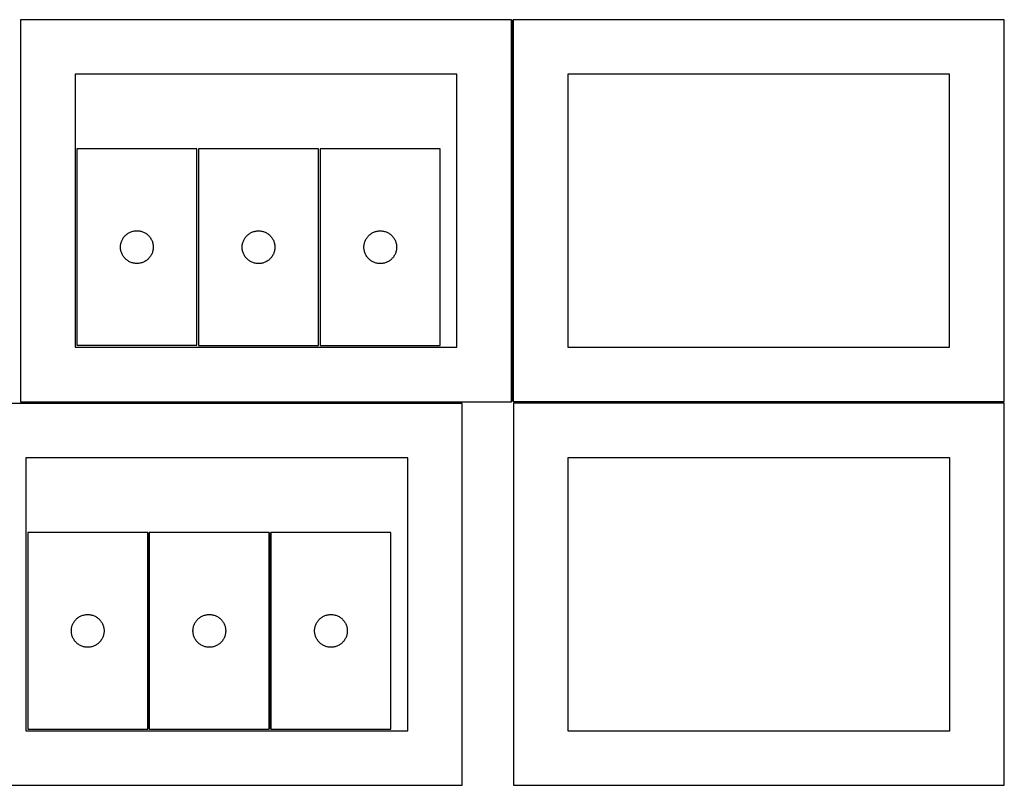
# Model space of a CAD drawing. Header units: millimetres. Extents: x 7 to 1493, y 7 to 2993.
# Tile 16 of 16: x 591 to 1493, y 2292 to 2993. Entities that reach past the tile are written whole.
import ezdxf

# ---------------------------------------------------------------- set-up
doc = ezdxf.new("R2010")
doc.units = ezdxf.units.MM
doc.layers.add('COMMON', color=5, linetype='CONTINUOUS', true_color=0x0000ff)
doc.layers.add('CUT', color=7, linetype='CONTINUOUS', true_color=0x000000)

msp = doc.modelspace()

# ---------------------------------------------------------------- linework, layer by layer
at = {"layer": 'COMMON'}
for p, q in [((1042.432421, 2993.411634), (1042.432421, 2643.455867)), ((591.682421, 2642.661633), (996.571275, 2642.661633)), ((1043.428993, 2642.705866), (1493.182422, 2642.705866)), ((708.913854, 2343.440125), (708.913854, 2523.440125)), ((820.413854, 2523.440125), (820.413854, 2343.440125))]:
    msp.add_line(p, q, dxfattribs=at)
at = {"layer": 'CUT'}
for p, q in [((1041.682421, 2993.411634), (591.682421, 2993.411634)), ((591.682421, 2993.411634), (591.682421, 2643.411634)), ((1041.682421, 2643.411634), (1041.682421, 2993.411634)), ((1493.182422, 2993.455867), (1043.182422, 2993.455867)), ((1043.182422, 2993.455867), (1043.182422, 2643.455867)), ((1493.182422, 2643.455867), (1493.182422, 2993.455867)), ((991.682421, 2943.411634), (641.682421, 2943.411634)), ((641.682421, 2943.411634), (641.682421, 2693.411634)), ((991.682421, 2693.411634), (991.682421, 2943.411634)), ((1443.182422, 2943.455867), (1093.182422, 2943.455867)), ((1093.182422, 2943.455867), (1093.182422, 2693.455867)), ((1443.182422, 2693.455867), (1443.182422, 2943.455867)), ((753.254949, 2875.08606), (643.254949, 2875.08606)), ((643.254949, 2875.08606), (643.254949, 2695.08606)), ((753.254949, 2695.08606), (753.254949, 2875.08606)), ((864.775, 2874.982361), (754.775, 2874.982361)), ((754.775, 2874.982361), (754.775, 2694.982361)), ((864.775, 2694.982361), (864.775, 2874.982361)), ((866.377183, 2874.987592), (866.377183, 2694.987592)), ((976.377183, 2874.987592), (866.377183, 2874.987592)), ((976.377183, 2694.987592), (976.377183, 2874.987592)), ((690.204507, 2797.742693), (690.866728, 2798.140338)), ((690.866728, 2798.140338), (691.548543, 2798.503366)), ((691.548543, 2798.503366), (692.248141, 2798.830813)), ((692.248141, 2798.830813), (692.963668, 2799.121812)), ((692.963668, 2799.121812), (693.693227, 2799.37559)), ((693.693227, 2799.37559), (694.434883, 2799.591476)), ((694.434883, 2799.591476), (695.186668, 2799.768895)), ((695.186668, 2799.768895), (695.946591, 2799.907378)), ((695.946591, 2799.907378), (696.712635, 2800.006558)), ((696.712635, 2800.006558), (697.482768, 2800.066171)), ((697.482768, 2800.066171), (698.254949, 2800.08606)), ((698.254949, 2800.08606), (699.027131, 2800.066171)), ((699.027131, 2800.066171), (699.797264, 2800.006558)), ((699.797264, 2800.006558), (700.563308, 2799.907378)), ((700.563308, 2799.907378), (701.32323, 2799.768895)), ((701.32323, 2799.768895), (702.075016, 2799.591476)), ((702.075016, 2799.591476), (702.816672, 2799.37559)), ((702.816672, 2799.37559), (703.546231, 2799.121812)), ((703.546231, 2799.121812), (704.261758, 2798.830813)), ((704.261758, 2798.830813), (704.961356, 2798.503366)), ((704.961356, 2798.503366), (705.64317, 2798.140338)), ((705.64317, 2798.140338), (706.305392, 2797.742693)), ((802.386778, 2798.03664), (803.068593, 2798.399667)), ((803.068593, 2798.399667), (803.768191, 2798.727115)), ((803.768191, 2798.727115), (804.483718, 2799.018113)), ((804.483718, 2799.018113), (805.213277, 2799.271892)), ((805.213277, 2799.271892), (805.954933, 2799.487777)), ((805.954933, 2799.487777), (806.706719, 2799.665196)), ((806.706719, 2799.665196), (807.466641, 2799.803679)), ((807.466641, 2799.803679), (808.232685, 2799.902859)), ((808.232685, 2799.902859), (809.002818, 2799.962472)), ((809.002818, 2799.962472), (809.775, 2799.982361)), ((809.775, 2799.982361), (810.547181, 2799.962472)), ((810.547181, 2799.962472), (811.317314, 2799.902859)), ((811.317314, 2799.902859), (812.083358, 2799.803679)), ((812.083358, 2799.803679), (812.843281, 2799.665196)), ((812.843281, 2799.665196), (813.595066, 2799.487777)), ((813.595066, 2799.487777), (814.336722, 2799.271892)), ((814.336722, 2799.271892), (815.066281, 2799.018113)), ((815.066281, 2799.018113), (815.781808, 2798.727115)), ((815.781808, 2798.727115), (816.481406, 2798.399667)), ((816.481406, 2798.399667), (817.163221, 2798.03664)), ((913.988962, 2798.04187), (914.670776, 2798.404898)), ((914.670776, 2798.404898), (915.370374, 2798.732345)), ((915.370374, 2798.732345), (916.085901, 2799.023344)), ((916.085901, 2799.023344), (916.81546, 2799.277122)), ((916.81546, 2799.277122), (917.557116, 2799.493008)), ((917.557116, 2799.493008), (918.308902, 2799.670427)), ((918.308902, 2799.670427), (919.068824, 2799.80891)), ((919.068824, 2799.80891), (919.834868, 2799.90809)), ((919.834868, 2799.90809), (920.605001, 2799.967703)), ((920.605001, 2799.967703), (921.377183, 2799.987592)), ((921.377183, 2799.987592), (922.149364, 2799.967703)), ((922.149364, 2799.967703), (922.919498, 2799.90809)), ((922.919498, 2799.90809), (923.685541, 2799.80891)), ((923.685541, 2799.80891), (924.445464, 2799.670427)), ((924.445464, 2799.670427), (925.197249, 2799.493008)), ((925.197249, 2799.493008), (925.938905, 2799.277122)), ((925.938905, 2799.277122), (926.668464, 2799.023344)), ((926.668464, 2799.023344), (927.383991, 2798.732345)), ((927.383991, 2798.732345), (928.08359, 2798.404898)), ((928.08359, 2798.404898), (928.765404, 2798.04187)), ((683.655984, 2788.531376), (683.852701, 2789.278344)), ((683.852701, 2789.278344), (684.087611, 2790.014195)), ((684.087611, 2790.014195), (684.36009, 2790.736978)), ((684.36009, 2790.736978), (684.669416, 2791.444776)), ((684.669416, 2791.444776), (685.014767, 2792.135711)), ((685.014767, 2792.135711), (685.39523, 2792.807952)), ((685.39523, 2792.807952), (685.809794, 2793.459716)), ((685.809794, 2793.459716), (686.257361, 2794.089274)), ((686.257361, 2794.089274), (686.736743, 2794.694957)), ((686.736743, 2794.694957), (687.246669, 2795.27516)), ((687.246669, 2795.27516), (687.785787, 2795.828343)), ((687.785787, 2795.828343), (688.352668, 2796.353039)), ((688.352668, 2796.353039), (688.945807, 2796.847857)), ((688.945807, 2796.847857), (689.563633, 2797.311485)), ((689.563633, 2797.311485), (690.204507, 2797.742693)), ((706.305392, 2797.742693), (706.946266, 2797.311485)), ((706.946266, 2797.311485), (707.564092, 2796.847857)), ((707.564092, 2796.847857), (708.157231, 2796.353039)), ((708.157231, 2796.353039), (708.724112, 2795.828343)), ((708.724112, 2795.828343), (709.26323, 2795.27516)), ((709.26323, 2795.27516), (709.773156, 2794.694957)), ((709.773156, 2794.694957), (710.252538, 2794.089274)), ((710.252538, 2794.089274), (710.700105, 2793.459716)), ((710.700105, 2793.459716), (711.114669, 2792.807952)), ((711.114669, 2792.807952), (711.495131, 2792.135711)), ((711.495131, 2792.135711), (711.840483, 2791.444776)), ((711.840483, 2791.444776), (712.149809, 2790.736978)), ((712.149809, 2790.736978), (712.422288, 2790.014195)), ((712.422288, 2790.014195), (712.657198, 2789.278344)), ((712.657198, 2789.278344), (712.853915, 2788.531376)), ((795.176034, 2788.427677), (795.372751, 2789.174645)), ((795.372751, 2789.174645), (795.607661, 2789.910497)), ((795.607661, 2789.910497), (795.88014, 2790.633279)), ((795.88014, 2790.633279), (796.189466, 2791.341077)), ((796.189466, 2791.341077), (796.534818, 2792.032012)), ((796.534818, 2792.032012), (796.91528, 2792.704253)), ((796.91528, 2792.704253), (797.329844, 2793.356017)), ((797.329844, 2793.356017), (797.777411, 2793.985575)), ((797.777411, 2793.985575), (798.256793, 2794.591259)), ((798.256793, 2794.591259), (798.766719, 2795.171461)), ((798.766719, 2795.171461), (799.305837, 2795.724644)), ((799.305837, 2795.724644), (799.872718, 2796.24934)), ((799.872718, 2796.24934), (800.465857, 2796.744158)), ((800.465857, 2796.744158), (801.083683, 2797.207786)), ((801.083683, 2797.207786), (801.724557, 2797.638994)), ((801.724557, 2797.638994), (802.386778, 2798.03664)), ((817.163221, 2798.03664), (817.825442, 2797.638994)), ((817.825442, 2797.638994), (818.466316, 2797.207786)), ((818.466316, 2797.207786), (819.084142, 2796.744158)), ((819.084142, 2796.744158), (819.677281, 2796.24934)), ((819.677281, 2796.24934), (820.244162, 2795.724644)), ((820.244162, 2795.724644), (820.78328, 2795.171461)), ((820.78328, 2795.171461), (821.293206, 2794.591259)), ((821.293206, 2794.591259), (821.772588, 2793.985575)), ((821.772588, 2793.985575), (822.220155, 2793.356017)), ((822.220155, 2793.356017), (822.634719, 2792.704253)), ((822.634719, 2792.704253), (823.015181, 2792.032012)), ((823.015181, 2792.032012), (823.360533, 2791.341077)), ((823.360533, 2791.341077), (823.669859, 2790.633279)), ((823.669859, 2790.633279), (823.942338, 2789.910497)), ((823.942338, 2789.910497), (824.177248, 2789.174645)), ((824.177248, 2789.174645), (824.373965, 2788.427677)), ((906.778217, 2788.432908), (906.974935, 2789.179876)), ((906.974935, 2789.179876), (907.209844, 2789.915727)), ((907.209844, 2789.915727), (907.482323, 2790.63851)), ((907.482323, 2790.63851), (907.791649, 2791.346308)), ((907.791649, 2791.346308), (908.137001, 2792.037243)), ((908.137001, 2792.037243), (908.517463, 2792.709484)), ((908.517463, 2792.709484), (908.932027, 2793.361248)), ((908.932027, 2793.361248), (909.379594, 2793.990806)), ((909.379594, 2793.990806), (909.858976, 2794.596489)), ((909.858976, 2794.596489), (910.368902, 2795.176692)), ((910.368902, 2795.176692), (910.90802, 2795.729874)), ((910.90802, 2795.729874), (911.474901, 2796.254571)), ((911.474901, 2796.254571), (912.06804, 2796.749389)), ((912.06804, 2796.749389), (912.685866, 2797.213017)), ((912.685866, 2797.213017), (913.32674, 2797.644225)), ((913.32674, 2797.644225), (913.988962, 2798.04187)), ((928.765404, 2798.04187), (929.427626, 2797.644225)), ((929.427626, 2797.644225), (930.068499, 2797.213017)), ((930.068499, 2797.213017), (930.686325, 2796.749389)), ((930.686325, 2796.749389), (931.279464, 2796.254571)), ((931.279464, 2796.254571), (931.846345, 2795.729874)), ((931.846345, 2795.729874), (932.385463, 2795.176692)), ((932.385463, 2795.176692), (932.895389, 2794.596489)), ((932.895389, 2794.596489), (933.374771, 2793.990806)), ((933.374771, 2793.990806), (933.822338, 2793.361248)), ((933.822338, 2793.361248), (934.236902, 2792.709484)), ((934.236902, 2792.709484), (934.617365, 2792.037243)), ((934.617365, 2792.037243), (934.962717, 2791.346308)), ((934.962717, 2791.346308), (935.272042, 2790.63851)), ((935.272042, 2790.63851), (935.544521, 2789.915727)), ((935.544521, 2789.915727), (935.779431, 2789.179876)), ((935.779431, 2789.179876), (935.976148, 2788.432908)), ((683.259922, 2785.472278), (683.299687, 2786.243692)), ((683.259922, 2784.699841), (683.259922, 2785.472278)), ((683.299687, 2783.928428), (683.259922, 2784.699841)), ((683.299687, 2786.243692), (683.379109, 2787.012035)), ((683.379109, 2783.160084), (683.299687, 2783.928428)), ((683.379109, 2787.012035), (683.49798, 2787.775271)), ((683.49798, 2782.396848), (683.379109, 2783.160084)), ((683.49798, 2787.775271), (683.655984, 2788.531376)), ((683.655984, 2781.640744), (683.49798, 2782.396848)), ((683.852701, 2780.893775), (683.655984, 2781.640744)), ((684.087611, 2780.157924), (683.852701, 2780.893775)), ((684.36009, 2779.435141), (684.087611, 2780.157924)), ((712.422288, 2780.157924), (712.149809, 2779.435141)), ((712.657198, 2780.893775), (712.422288, 2780.157924)), ((712.853915, 2781.640744), (712.657198, 2780.893775)), ((712.853915, 2788.531376), (713.011919, 2787.775271)), ((713.011919, 2782.396848), (712.853915, 2781.640744)), ((713.011919, 2787.775271), (713.13079, 2787.012035)), ((713.13079, 2783.160084), (713.011919, 2782.396848)), ((713.13079, 2787.012035), (713.210212, 2786.243692)), ((713.210212, 2783.928428), (713.13079, 2783.160084)), ((713.210212, 2786.243692), (713.249976, 2785.472278)), ((713.249976, 2784.699841), (713.210212, 2783.928428)), ((713.249976, 2785.472278), (713.249976, 2784.699841)), ((794.779972, 2785.36858), (794.819737, 2786.139993)), ((794.779972, 2784.596142), (794.779972, 2785.36858)), ((794.819737, 2783.824729), (794.779972, 2784.596142)), ((794.819737, 2786.139993), (794.899159, 2786.908336)), ((794.899159, 2783.056386), (794.819737, 2783.824729)), ((794.899159, 2786.908336), (795.01803, 2787.671572)), ((795.01803, 2782.29315), (794.899159, 2783.056386)), ((795.01803, 2787.671572), (795.176034, 2788.427677)), ((795.176034, 2781.537045), (795.01803, 2782.29315)), ((795.372751, 2780.790076), (795.176034, 2781.537045)), ((795.607661, 2780.054225), (795.372751, 2780.790076)), ((795.88014, 2779.331443), (795.607661, 2780.054225)), ((823.942338, 2780.054225), (823.669859, 2779.331443)), ((824.177248, 2780.790076), (823.942338, 2780.054225)), ((824.373965, 2781.537045), (824.177248, 2780.790076)), ((824.373965, 2788.427677), (824.531969, 2787.671572)), ((824.531969, 2782.29315), (824.373965, 2781.537045)), ((824.531969, 2787.671572), (824.65084, 2786.908336)), ((824.65084, 2783.056386), (824.531969, 2782.29315)), ((824.65084, 2786.908336), (824.730262, 2786.139993)), ((824.730262, 2783.824729), (824.65084, 2783.056386)), ((824.730262, 2786.139993), (824.770027, 2785.36858)), ((824.770027, 2784.596142), (824.730262, 2783.824729)), ((824.770027, 2785.36858), (824.770027, 2784.596142)), ((906.382156, 2785.37381), (906.42192, 2786.145224)), ((906.382156, 2784.601373), (906.382156, 2785.37381)), ((906.42192, 2783.82996), (906.382156, 2784.601373)), ((906.42192, 2786.145224), (906.501343, 2786.913567)), ((906.501343, 2783.061616), (906.42192, 2783.82996)), ((906.501343, 2786.913567), (906.620213, 2787.676803)), ((906.620213, 2782.29838), (906.501343, 2783.061616)), ((906.620213, 2787.676803), (906.778217, 2788.432908)), ((906.778217, 2781.542276), (906.620213, 2782.29838)), ((906.974935, 2780.795307), (906.778217, 2781.542276)), ((907.209844, 2780.059456), (906.974935, 2780.795307)), ((907.482323, 2779.336673), (907.209844, 2780.059456)), ((935.544521, 2780.059456), (935.272042, 2779.336673)), ((935.779431, 2780.795307), (935.544521, 2780.059456)), ((935.976148, 2781.542276), (935.779431, 2780.795307)), ((935.976148, 2788.432908), (936.134152, 2787.676803)), ((936.134152, 2782.29838), (935.976148, 2781.542276)), ((936.134152, 2787.676803), (936.253023, 2786.913567)), ((936.253023, 2783.061616), (936.134152, 2782.29838)), ((936.253023, 2786.913567), (936.332446, 2786.145224)), ((936.332446, 2783.82996), (936.253023, 2783.061616)), ((936.332446, 2786.145224), (936.37221, 2785.37381)), ((936.37221, 2784.601373), (936.332446, 2783.82996)), ((936.37221, 2785.37381), (936.37221, 2784.601373)), ((684.669416, 2778.727344), (684.36009, 2779.435141)), ((685.014767, 2778.036409), (684.669416, 2778.727344)), ((685.39523, 2777.364168), (685.014767, 2778.036409)), ((685.809794, 2776.712404), (685.39523, 2777.364168)), ((686.257361, 2776.082845), (685.809794, 2776.712404)), ((686.736743, 2775.477162), (686.257361, 2776.082845)), ((687.246669, 2774.89696), (686.736743, 2775.477162)), ((687.785787, 2774.343777), (687.246669, 2774.89696)), ((688.352668, 2773.819081), (687.785787, 2774.343777)), ((688.945807, 2773.324263), (688.352668, 2773.819081)), ((689.563633, 2772.860635), (688.945807, 2773.324263)), ((690.204507, 2772.429426), (689.563633, 2772.860635)), ((690.866728, 2772.031781), (690.204507, 2772.429426)), ((691.548543, 2771.668753), (690.866728, 2772.031781)), ((692.248141, 2771.341306), (691.548543, 2771.668753)), ((692.963668, 2771.050307), (692.248141, 2771.341306)), ((693.693227, 2770.796529), (692.963668, 2771.050307)), ((703.546231, 2771.050307), (702.816672, 2770.796529)), ((704.261758, 2771.341306), (703.546231, 2771.050307)), ((704.961356, 2771.668753), (704.261758, 2771.341306)), ((705.64317, 2772.031781), (704.961356, 2771.668753)), ((706.305392, 2772.429426), (705.64317, 2772.031781)), ((706.946266, 2772.860635), (706.305392, 2772.429426)), ((707.564092, 2773.324263), (706.946266, 2772.860635)), ((708.157231, 2773.819081), (707.564092, 2773.324263)), ((708.724112, 2774.343777), (708.157231, 2773.819081)), ((709.26323, 2774.89696), (708.724112, 2774.343777)), ((709.773156, 2775.477162), (709.26323, 2774.89696)), ((710.252538, 2776.082845), (709.773156, 2775.477162)), ((710.700105, 2776.712404), (710.252538, 2776.082845)), ((711.114669, 2777.364168), (710.700105, 2776.712404)), ((711.495131, 2778.036409), (711.114669, 2777.364168)), ((711.840483, 2778.727344), (711.495131, 2778.036409)), ((712.149809, 2779.435141), (711.840483, 2778.727344)), ((796.189466, 2778.623645), (795.88014, 2779.331443)), ((796.534818, 2777.93271), (796.189466, 2778.623645)), ((796.91528, 2777.260469), (796.534818, 2777.93271)), ((797.329844, 2776.608705), (796.91528, 2777.260469)), ((797.777411, 2775.979147), (797.329844, 2776.608705)), ((798.256793, 2775.373463), (797.777411, 2775.979147)), ((798.766719, 2774.793261), (798.256793, 2775.373463)), ((799.305837, 2774.240078), (798.766719, 2774.793261)), ((799.872718, 2773.715382), (799.305837, 2774.240078)), ((800.465857, 2773.220564), (799.872718, 2773.715382)), ((801.083683, 2772.756936), (800.465857, 2773.220564)), ((801.724557, 2772.325728), (801.083683, 2772.756936)), ((802.386778, 2771.928082), (801.724557, 2772.325728)), ((803.068593, 2771.565055), (802.386778, 2771.928082)), ((803.768191, 2771.237607), (803.068593, 2771.565055)), ((804.483718, 2770.946609), (803.768191, 2771.237607)), ((815.781808, 2771.237607), (815.066281, 2770.946609)), ((816.481406, 2771.565055), (815.781808, 2771.237607)), ((817.163221, 2771.928082), (816.481406, 2771.565055)), ((817.825442, 2772.325728), (817.163221, 2771.928082)), ((818.466316, 2772.756936), (817.825442, 2772.325728)), ((819.084142, 2773.220564), (818.466316, 2772.756936)), ((819.677281, 2773.715382), (819.084142, 2773.220564)), ((820.244162, 2774.240078), (819.677281, 2773.715382)), ((820.78328, 2774.793261), (820.244162, 2774.240078)), ((821.293206, 2775.373463), (820.78328, 2774.793261)), ((821.772588, 2775.979147), (821.293206, 2775.373463)), ((822.220155, 2776.608705), (821.772588, 2775.979147)), ((822.634719, 2777.260469), (822.220155, 2776.608705)), ((823.015181, 2777.93271), (822.634719, 2777.260469)), ((823.360533, 2778.623645), (823.015181, 2777.93271)), ((823.669859, 2779.331443), (823.360533, 2778.623645)), ((907.791649, 2778.628876), (907.482323, 2779.336673)), ((908.137001, 2777.937941), (907.791649, 2778.628876)), ((908.517463, 2777.2657), (908.137001, 2777.937941)), ((908.932027, 2776.613936), (908.517463, 2777.2657)), ((909.379594, 2775.984377), (908.932027, 2776.613936)), ((909.858976, 2775.378694), (909.379594, 2775.984377)), ((910.368902, 2774.798492), (909.858976, 2775.378694)), ((910.90802, 2774.245309), (910.368902, 2774.798492)), ((911.474901, 2773.720613), (910.90802, 2774.245309)), ((912.06804, 2773.225795), (911.474901, 2773.720613)), ((912.685866, 2772.762167), (912.06804, 2773.225795)), ((913.32674, 2772.330958), (912.685866, 2772.762167)), ((913.988962, 2771.933313), (913.32674, 2772.330958)), ((914.670776, 2771.570285), (913.988962, 2771.933313)), ((915.370374, 2771.242838), (914.670776, 2771.570285)), ((916.085901, 2770.951839), (915.370374, 2771.242838)), ((927.383991, 2771.242838), (926.668464, 2770.951839)), ((928.08359, 2771.570285), (927.383991, 2771.242838)), ((928.765404, 2771.933313), (928.08359, 2771.570285)), ((929.427626, 2772.330958), (928.765404, 2771.933313)), ((930.068499, 2772.762167), (929.427626, 2772.330958)), ((930.686325, 2773.225795), (930.068499, 2772.762167)), ((931.279464, 2773.720613), (930.686325, 2773.225795)), ((931.846345, 2774.245309), (931.279464, 2773.720613)), ((932.385463, 2774.798492), (931.846345, 2774.245309)), ((932.895389, 2775.378694), (932.385463, 2774.798492)), ((933.374771, 2775.984377), (932.895389, 2775.378694)), ((933.822338, 2776.613936), (933.374771, 2775.984377)), ((934.236902, 2777.2657), (933.822338, 2776.613936)), ((934.617365, 2777.937941), (934.236902, 2777.2657)), ((934.962717, 2778.628876), (934.617365, 2777.937941)), ((935.272042, 2779.336673), (934.962717, 2778.628876)), ((694.434883, 2770.580644), (693.693227, 2770.796529)), ((695.186668, 2770.403224), (694.434883, 2770.580644)), ((695.946591, 2770.264741), (695.186668, 2770.403224)), ((696.712635, 2770.165562), (695.946591, 2770.264741)), ((697.482768, 2770.105948), (696.712635, 2770.165562)), ((698.254949, 2770.08606), (697.482768, 2770.105948)), ((699.027131, 2770.105948), (698.254949, 2770.08606)), ((699.797264, 2770.165562), (699.027131, 2770.105948)), ((700.563308, 2770.264741), (699.797264, 2770.165562)), ((701.32323, 2770.403224), (700.563308, 2770.264741)), ((702.075016, 2770.580644), (701.32323, 2770.403224)), ((702.816672, 2770.796529), (702.075016, 2770.580644)), ((805.213277, 2770.69283), (804.483718, 2770.946609)), ((805.954933, 2770.476945), (805.213277, 2770.69283)), ((806.706719, 2770.299526), (805.954933, 2770.476945)), ((807.466641, 2770.161043), (806.706719, 2770.299526)), ((808.232685, 2770.061863), (807.466641, 2770.161043)), ((809.002818, 2770.00225), (808.232685, 2770.061863)), ((809.775, 2769.982361), (809.002818, 2770.00225)), ((810.547181, 2770.00225), (809.775, 2769.982361)), ((811.317314, 2770.061863), (810.547181, 2770.00225)), ((812.083358, 2770.161043), (811.317314, 2770.061863)), ((812.843281, 2770.299526), (812.083358, 2770.161043)), ((813.595066, 2770.476945), (812.843281, 2770.299526)), ((814.336722, 2770.69283), (813.595066, 2770.476945)), ((815.066281, 2770.946609), (814.336722, 2770.69283)), ((916.81546, 2770.698061), (916.085901, 2770.951839)), ((917.557116, 2770.482176), (916.81546, 2770.698061)), ((918.308902, 2770.304756), (917.557116, 2770.482176)), ((919.068824, 2770.166273), (918.308902, 2770.304756)), ((919.834868, 2770.067094), (919.068824, 2770.166273)), ((920.605001, 2770.00748), (919.834868, 2770.067094)), ((921.377183, 2769.987592), (920.605001, 2770.00748)), ((922.149364, 2770.00748), (921.377183, 2769.987592)), ((922.919498, 2770.067094), (922.149364, 2770.00748)), ((923.685541, 2770.166273), (922.919498, 2770.067094)), ((924.445464, 2770.304756), (923.685541, 2770.166273)), ((925.197249, 2770.482176), (924.445464, 2770.304756)), ((925.938905, 2770.698061), (925.197249, 2770.482176)), ((926.668464, 2770.951839), (925.938905, 2770.698061)), ((641.682421, 2693.411634), (991.682421, 2693.411634)), ((643.254949, 2695.08606), (753.254949, 2695.08606)), ((754.775, 2694.982361), (864.775, 2694.982361)), ((866.377183, 2694.987592), (976.377183, 2694.987592)), ((1093.182422, 2693.455867), (1443.182422, 2693.455867)), ((996.571275, 2641.911633), (546.571275, 2641.911633)), ((591.682421, 2643.411634), (1041.682421, 2643.411634)), ((996.571275, 2291.911633), (996.571275, 2641.911633)), ((1043.182422, 2643.455867), (1493.182422, 2643.455867)), ((1493.428993, 2641.955866), (1043.428993, 2641.955866)), ((1043.428993, 2641.955866), (1043.428993, 2291.955866)), ((1493.428993, 2291.955866), (1493.428993, 2641.955866)), ((946.571275, 2591.911633), (596.571275, 2591.911633)), ((596.571275, 2591.911633), (596.571275, 2341.911633)), ((946.571275, 2341.911633), (946.571275, 2591.911633)), ((1443.428993, 2591.955866), (1093.428993, 2591.955866)), ((1093.428993, 2591.955866), (1093.428993, 2341.955866)), ((1443.428993, 2341.955866), (1443.428993, 2591.955866)), ((708.163853, 2523.440125), (598.163853, 2523.440125)), ((598.163853, 2523.440125), (598.163853, 2343.440125)), ((708.163853, 2343.440125), (708.163853, 2523.440125)), ((819.663854, 2523.440125), (709.663854, 2523.440125)), ((709.663854, 2523.440125), (709.663854, 2343.440125)), ((819.663854, 2343.440125), (819.663854, 2523.440125)), ((821.163855, 2523.440125), (821.163855, 2343.440125)), ((931.163855, 2523.440125), (821.163855, 2523.440125)), ((931.163855, 2343.440125), (931.163855, 2523.440125)), ((644.472537, 2445.66555), (645.113411, 2446.096758)), ((645.113411, 2446.096758), (645.775632, 2446.494403)), ((645.775632, 2446.494403), (646.457447, 2446.857431)), ((646.457447, 2446.857431), (647.157045, 2447.184878)), ((647.157045, 2447.184878), (647.872572, 2447.475877)), ((647.872572, 2447.475877), (648.602131, 2447.729655)), ((648.602131, 2447.729655), (649.343787, 2447.945541)), ((649.343787, 2447.945541), (650.095572, 2448.12296)), ((650.095572, 2448.12296), (650.855495, 2448.261443)), ((650.855495, 2448.261443), (651.621539, 2448.360623)), ((651.621539, 2448.360623), (652.391672, 2448.420236)), ((652.391672, 2448.420236), (653.163853, 2448.440125)), ((653.163853, 2448.440125), (653.936035, 2448.420236)), ((653.936035, 2448.420236), (654.706168, 2448.360623)), ((654.706168, 2448.360623), (655.472212, 2448.261443)), ((655.472212, 2448.261443), (656.232134, 2448.12296)), ((656.232134, 2448.12296), (656.98392, 2447.945541)), ((656.98392, 2447.945541), (657.725576, 2447.729655)), ((657.725576, 2447.729655), (658.455135, 2447.475877)), ((658.455135, 2447.475877), (659.170662, 2447.184878)), ((659.170662, 2447.184878), (659.87026, 2446.857431)), ((659.87026, 2446.857431), (660.552075, 2446.494403)), ((660.552075, 2446.494403), (661.214296, 2446.096758)), ((661.214296, 2446.096758), (661.85517, 2445.66555)), ((755.972538, 2445.66555), (756.613412, 2446.096758)), ((756.613412, 2446.096758), (757.275633, 2446.494403)), ((757.275633, 2446.494403), (757.957448, 2446.857431)), ((757.957448, 2446.857431), (758.657046, 2447.184878)), ((758.657046, 2447.184878), (759.372573, 2447.475877)), ((759.372573, 2447.475877), (760.102132, 2447.729655)), ((760.102132, 2447.729655), (760.843788, 2447.945541)), ((760.843788, 2447.945541), (761.595573, 2448.12296)), ((761.595573, 2448.12296), (762.355496, 2448.261443)), ((762.355496, 2448.261443), (763.12154, 2448.360623)), ((763.12154, 2448.360623), (763.891673, 2448.420236)), ((763.891673, 2448.420236), (764.663854, 2448.440125)), ((764.663854, 2448.440125), (765.436036, 2448.420236)), ((765.436036, 2448.420236), (766.206169, 2448.360623)), ((766.206169, 2448.360623), (766.972213, 2448.261443)), ((766.972213, 2448.261443), (767.732135, 2448.12296)), ((767.732135, 2448.12296), (768.483921, 2447.945541)), ((768.483921, 2447.945541), (769.225577, 2447.729655)), ((769.225577, 2447.729655), (769.955136, 2447.475877)), ((769.955136, 2447.475877), (770.670663, 2447.184878)), ((770.670663, 2447.184878), (771.370261, 2446.857431)), ((771.370261, 2446.857431), (772.052076, 2446.494403)), ((772.052076, 2446.494403), (772.714297, 2446.096758)), ((772.714297, 2446.096758), (773.355171, 2445.66555)), ((867.472539, 2445.66555), (868.113413, 2446.096758)), ((868.113413, 2446.096758), (868.775634, 2446.494403)), ((868.775634, 2446.494403), (869.457449, 2446.857431)), ((869.457449, 2446.857431), (870.157047, 2447.184878)), ((870.157047, 2447.184878), (870.872574, 2447.475877)), ((870.872574, 2447.475877), (871.602133, 2447.729655)), ((871.602133, 2447.729655), (872.343789, 2447.945541)), ((872.343789, 2447.945541), (873.095574, 2448.12296)), ((873.095574, 2448.12296), (873.855497, 2448.261443)), ((873.855497, 2448.261443), (874.621541, 2448.360623)), ((874.621541, 2448.360623), (875.391674, 2448.420236)), ((875.391674, 2448.420236), (876.163855, 2448.440125)), ((876.163855, 2448.440125), (876.936037, 2448.420236)), ((876.936037, 2448.420236), (877.70617, 2448.360623)), ((877.70617, 2448.360623), (878.472214, 2448.261443)), ((878.472214, 2448.261443), (879.232136, 2448.12296)), ((879.232136, 2448.12296), (879.983922, 2447.945541)), ((879.983922, 2447.945541), (880.725578, 2447.729655)), ((880.725578, 2447.729655), (881.455137, 2447.475877)), ((881.455137, 2447.475877), (882.170664, 2447.184878)), ((882.170664, 2447.184878), (882.870262, 2446.857431)), ((882.870262, 2446.857431), (883.552077, 2446.494403)), ((883.552077, 2446.494403), (884.214298, 2446.096758)), ((884.214298, 2446.096758), (884.855172, 2445.66555)), ((638.564888, 2436.885441), (638.761605, 2437.632409)), ((638.761605, 2437.632409), (638.996515, 2438.36826)), ((638.996515, 2438.36826), (639.268994, 2439.091043)), ((639.268994, 2439.091043), (639.57832, 2439.798841)), ((639.57832, 2439.798841), (639.923672, 2440.489776)), ((639.923672, 2440.489776), (640.304134, 2441.162017)), ((640.304134, 2441.162017), (640.718698, 2441.81378)), ((640.718698, 2441.81378), (641.166265, 2442.443339)), ((641.166265, 2442.443339), (641.645647, 2443.049022)), ((641.645647, 2443.049022), (642.155573, 2443.629225)), ((642.155573, 2443.629225), (642.694691, 2444.182407)), ((642.694691, 2444.182407), (643.261572, 2444.707104)), ((643.261572, 2444.707104), (643.854711, 2445.201922)), ((643.854711, 2445.201922), (644.472537, 2445.66555)), ((661.85517, 2445.66555), (662.472996, 2445.201922)), ((662.472996, 2445.201922), (663.066135, 2444.707104)), ((663.066135, 2444.707104), (663.633016, 2444.182407)), ((663.633016, 2444.182407), (664.172134, 2443.629225)), ((664.172134, 2443.629225), (664.68206, 2443.049022)), ((664.68206, 2443.049022), (665.161442, 2442.443339)), ((665.161442, 2442.443339), (665.609009, 2441.81378)), ((665.609009, 2441.81378), (666.023573, 2441.162017)), ((666.023573, 2441.162017), (666.404035, 2440.489776)), ((666.404035, 2440.489776), (666.749387, 2439.798841)), ((666.749387, 2439.798841), (667.058713, 2439.091043)), ((667.058713, 2439.091043), (667.331192, 2438.36826)), ((667.331192, 2438.36826), (667.566102, 2437.632409)), ((667.566102, 2437.632409), (667.762819, 2436.885441)), ((750.064889, 2436.885441), (750.261606, 2437.632409)), ((750.261606, 2437.632409), (750.496516, 2438.36826)), ((750.496516, 2438.36826), (750.768995, 2439.091043)), ((750.768995, 2439.091043), (751.078321, 2439.798841)), ((751.078321, 2439.798841), (751.423673, 2440.489776)), ((751.423673, 2440.489776), (751.804135, 2441.162017)), ((751.804135, 2441.162017), (752.218699, 2441.81378)), ((752.218699, 2441.81378), (752.666266, 2442.443339)), ((752.666266, 2442.443339), (753.145648, 2443.049022)), ((753.145648, 2443.049022), (753.655574, 2443.629225)), ((753.655574, 2443.629225), (754.194692, 2444.182407)), ((754.194692, 2444.182407), (754.761573, 2444.707104)), ((754.761573, 2444.707104), (755.354712, 2445.201922)), ((755.354712, 2445.201922), (755.972538, 2445.66555)), ((773.355171, 2445.66555), (773.972997, 2445.201922)), ((773.972997, 2445.201922), (774.566136, 2444.707104)), ((774.566136, 2444.707104), (775.133017, 2444.182407)), ((775.133017, 2444.182407), (775.672135, 2443.629225)), ((775.672135, 2443.629225), (776.182061, 2443.049022)), ((776.182061, 2443.049022), (776.661443, 2442.443339)), ((776.661443, 2442.443339), (777.10901, 2441.81378)), ((777.10901, 2441.81378), (777.523574, 2441.162017)), ((777.523574, 2441.162017), (777.904036, 2440.489776)), ((777.904036, 2440.489776), (778.249388, 2439.798841)), ((778.249388, 2439.798841), (778.558714, 2439.091043)), ((778.558714, 2439.091043), (778.831193, 2438.36826)), ((778.831193, 2438.36826), (779.066103, 2437.632409)), ((779.066103, 2437.632409), (779.26282, 2436.885441)), ((861.56489, 2436.885441), (861.761607, 2437.632409)), ((861.761607, 2437.632409), (861.996517, 2438.36826)), ((861.996517, 2438.36826), (862.268996, 2439.091043)), ((862.268996, 2439.091043), (862.578322, 2439.798841)), ((862.578322, 2439.798841), (862.923674, 2440.489776)), ((862.923674, 2440.489776), (863.304136, 2441.162017)), ((863.304136, 2441.162017), (863.7187, 2441.81378)), ((863.7187, 2441.81378), (864.166267, 2442.443339)), ((864.166267, 2442.443339), (864.645649, 2443.049022)), ((864.645649, 2443.049022), (865.155575, 2443.629225)), ((865.155575, 2443.629225), (865.694693, 2444.182407)), ((865.694693, 2444.182407), (866.261574, 2444.707104)), ((866.261574, 2444.707104), (866.854713, 2445.201922)), ((866.854713, 2445.201922), (867.472539, 2445.66555)), ((884.855172, 2445.66555), (885.472998, 2445.201922)), ((885.472998, 2445.201922), (886.066137, 2444.707104)), ((886.066137, 2444.707104), (886.633018, 2444.182407)), ((886.633018, 2444.182407), (887.172136, 2443.629225)), ((887.172136, 2443.629225), (887.682062, 2443.049022)), ((887.682062, 2443.049022), (888.161444, 2442.443339)), ((888.161444, 2442.443339), (888.609011, 2441.81378)), ((888.609011, 2441.81378), (889.023575, 2441.162017)), ((889.023575, 2441.162017), (889.404037, 2440.489776)), ((889.404037, 2440.489776), (889.749389, 2439.798841)), ((889.749389, 2439.798841), (890.058715, 2439.091043)), ((890.058715, 2439.091043), (890.331194, 2438.36826)), ((890.331194, 2438.36826), (890.566104, 2437.632409)), ((890.566104, 2437.632409), (890.762821, 2436.885441)), ((638.168826, 2433.826343), (638.208591, 2434.597757)), ((638.168826, 2433.053906), (638.168826, 2433.826343)), ((638.208591, 2432.282493), (638.168826, 2433.053906)), ((638.208591, 2434.597757), (638.288013, 2435.3661)), ((638.288013, 2431.514149), (638.208591, 2432.282493)), ((638.288013, 2435.3661), (638.406884, 2436.129336)), ((638.406884, 2430.750913), (638.288013, 2431.514149)), ((638.406884, 2436.129336), (638.564888, 2436.885441)), ((638.564888, 2429.994809), (638.406884, 2430.750913)), ((638.761605, 2429.24784), (638.564888, 2429.994809)), ((638.996515, 2428.511989), (638.761605, 2429.24784)), ((639.268994, 2427.789206), (638.996515, 2428.511989)), ((667.331192, 2428.511989), (667.058713, 2427.789206)), ((667.566102, 2429.24784), (667.331192, 2428.511989)), ((667.762819, 2429.994809), (667.566102, 2429.24784)), ((667.762819, 2436.885441), (667.920823, 2436.129336)), ((667.920823, 2430.750913), (667.762819, 2429.994809)), ((667.920823, 2436.129336), (668.039694, 2435.3661)), ((668.039694, 2431.514149), (667.920823, 2430.750913)), ((668.039694, 2435.3661), (668.119116, 2434.597757)), ((668.119116, 2432.282493), (668.039694, 2431.514149)), ((668.119116, 2434.597757), (668.158881, 2433.826343)), ((668.158881, 2433.053906), (668.119116, 2432.282493)), ((668.158881, 2433.826343), (668.158881, 2433.053906)), ((749.668827, 2433.826343), (749.708592, 2434.597757)), ((749.668827, 2433.053906), (749.668827, 2433.826343)), ((749.708592, 2432.282493), (749.668827, 2433.053906)), ((749.708592, 2434.597757), (749.788014, 2435.3661)), ((749.788014, 2431.514149), (749.708592, 2432.282493)), ((749.788014, 2435.3661), (749.906885, 2436.129336)), ((749.906885, 2430.750913), (749.788014, 2431.514149)), ((749.906885, 2436.129336), (750.064889, 2436.885441)), ((750.064889, 2429.994809), (749.906885, 2430.750913)), ((750.261606, 2429.24784), (750.064889, 2429.994809)), ((750.496516, 2428.511989), (750.261606, 2429.24784)), ((750.768995, 2427.789206), (750.496516, 2428.511989)), ((778.831193, 2428.511989), (778.558714, 2427.789206)), ((779.066103, 2429.24784), (778.831193, 2428.511989)), ((779.26282, 2429.994809), (779.066103, 2429.24784)), ((779.26282, 2436.885441), (779.420824, 2436.129336)), ((779.420824, 2430.750913), (779.26282, 2429.994809)), ((779.420824, 2436.129336), (779.539695, 2435.3661)), ((779.539695, 2431.514149), (779.420824, 2430.750913)), ((779.539695, 2435.3661), (779.619117, 2434.597757)), ((779.619117, 2432.282493), (779.539695, 2431.514149)), ((779.619117, 2434.597757), (779.658882, 2433.826343)), ((779.658882, 2433.053906), (779.619117, 2432.282493)), ((779.658882, 2433.826343), (779.658882, 2433.053906)), ((861.168828, 2433.826343), (861.208593, 2434.597757)), ((861.168828, 2433.053906), (861.168828, 2433.826343)), ((861.208593, 2432.282493), (861.168828, 2433.053906)), ((861.208593, 2434.597757), (861.288015, 2435.3661)), ((861.288015, 2431.514149), (861.208593, 2432.282493)), ((861.288015, 2435.3661), (861.406886, 2436.129336)), ((861.406886, 2430.750913), (861.288015, 2431.514149)), ((861.406886, 2436.129336), (861.56489, 2436.885441)), ((861.56489, 2429.994809), (861.406886, 2430.750913)), ((861.761607, 2429.24784), (861.56489, 2429.994809)), ((861.996517, 2428.511989), (861.761607, 2429.24784)), ((862.268996, 2427.789206), (861.996517, 2428.511989)), ((890.331194, 2428.511989), (890.058715, 2427.789206)), ((890.566104, 2429.24784), (890.331194, 2428.511989)), ((890.762821, 2429.994809), (890.566104, 2429.24784)), ((890.762821, 2436.885441), (890.920825, 2436.129336)), ((890.920825, 2430.750913), (890.762821, 2429.994809)), ((890.920825, 2436.129336), (891.039696, 2435.3661)), ((891.039696, 2431.514149), (890.920825, 2430.750913)), ((891.039696, 2435.3661), (891.119118, 2434.597757)), ((891.119118, 2432.282493), (891.039696, 2431.514149)), ((891.119118, 2434.597757), (891.158883, 2433.826343)), ((891.158883, 2433.053906), (891.119118, 2432.282493)), ((891.158883, 2433.826343), (891.158883, 2433.053906)), ((639.57832, 2427.081409), (639.268994, 2427.789206)), ((639.923672, 2426.390473), (639.57832, 2427.081409)), ((640.304134, 2425.718233), (639.923672, 2426.390473)), ((640.718698, 2425.066469), (640.304134, 2425.718233)), ((641.166265, 2424.43691), (640.718698, 2425.066469)), ((641.645647, 2423.831227), (641.166265, 2424.43691)), ((642.155573, 2423.251025), (641.645647, 2423.831227)), ((642.694691, 2422.697842), (642.155573, 2423.251025)), ((643.261572, 2422.173146), (642.694691, 2422.697842)), ((643.854711, 2421.678328), (643.261572, 2422.173146)), ((644.472537, 2421.2147), (643.854711, 2421.678328)), ((645.113411, 2420.783491), (644.472537, 2421.2147)), ((645.775632, 2420.385846), (645.113411, 2420.783491)), ((646.457447, 2420.022818), (645.775632, 2420.385846)), ((647.157045, 2419.695371), (646.457447, 2420.022818)), ((647.872572, 2419.404372), (647.157045, 2419.695371)), ((648.602131, 2419.150594), (647.872572, 2419.404372)), ((649.343787, 2418.934709), (648.602131, 2419.150594)), ((657.725576, 2419.150594), (656.98392, 2418.934709)), ((658.455135, 2419.404372), (657.725576, 2419.150594)), ((659.170662, 2419.695371), (658.455135, 2419.404372)), ((659.87026, 2420.022818), (659.170662, 2419.695371)), ((660.552075, 2420.385846), (659.87026, 2420.022818)), ((661.214296, 2420.783491), (660.552075, 2420.385846)), ((661.85517, 2421.2147), (661.214296, 2420.783491)), ((662.472996, 2421.678328), (661.85517, 2421.2147)), ((663.066135, 2422.173146), (662.472996, 2421.678328)), ((663.633016, 2422.697842), (663.066135, 2422.173146)), ((664.172134, 2423.251025), (663.633016, 2422.697842)), ((664.68206, 2423.831227), (664.172134, 2423.251025)), ((665.161442, 2424.43691), (664.68206, 2423.831227)), ((665.609009, 2425.066469), (665.161442, 2424.43691)), ((666.023573, 2425.718233), (665.609009, 2425.066469)), ((666.404035, 2426.390473), (666.023573, 2425.718233)), ((666.749387, 2427.081409), (666.404035, 2426.390473)), ((667.058713, 2427.789206), (666.749387, 2427.081409)), ((751.078321, 2427.081409), (750.768995, 2427.789206)), ((751.423673, 2426.390473), (751.078321, 2427.081409)), ((751.804135, 2425.718233), (751.423673, 2426.390473)), ((752.218699, 2425.066469), (751.804135, 2425.718233)), ((752.666266, 2424.43691), (752.218699, 2425.066469)), ((753.145648, 2423.831227), (752.666266, 2424.43691)), ((753.655574, 2423.251025), (753.145648, 2423.831227)), ((754.194692, 2422.697842), (753.655574, 2423.251025)), ((754.761573, 2422.173146), (754.194692, 2422.697842)), ((755.354712, 2421.678328), (754.761573, 2422.173146)), ((755.972538, 2421.2147), (755.354712, 2421.678328)), ((756.613412, 2420.783491), (755.972538, 2421.2147)), ((757.275633, 2420.385846), (756.613412, 2420.783491)), ((757.957448, 2420.022818), (757.275633, 2420.385846)), ((758.657046, 2419.695371), (757.957448, 2420.022818)), ((759.372573, 2419.404372), (758.657046, 2419.695371)), ((760.102132, 2419.150594), (759.372573, 2419.404372)), ((760.843788, 2418.934709), (760.102132, 2419.150594)), ((769.225577, 2419.150594), (768.483921, 2418.934709)), ((769.955136, 2419.404372), (769.225577, 2419.150594)), ((770.670663, 2419.695371), (769.955136, 2419.404372)), ((771.370261, 2420.022818), (770.670663, 2419.695371)), ((772.052076, 2420.385846), (771.370261, 2420.022818)), ((772.714297, 2420.783491), (772.052076, 2420.385846)), ((773.355171, 2421.2147), (772.714297, 2420.783491)), ((773.972997, 2421.678328), (773.355171, 2421.2147)), ((774.566136, 2422.173146), (773.972997, 2421.678328)), ((775.133017, 2422.697842), (774.566136, 2422.173146)), ((775.672135, 2423.251025), (775.133017, 2422.697842)), ((776.182061, 2423.831227), (775.672135, 2423.251025)), ((776.661443, 2424.43691), (776.182061, 2423.831227)), ((777.10901, 2425.066469), (776.661443, 2424.43691)), ((777.523574, 2425.718233), (777.10901, 2425.066469)), ((777.904036, 2426.390473), (777.523574, 2425.718233)), ((778.249388, 2427.081409), (777.904036, 2426.390473)), ((778.558714, 2427.789206), (778.249388, 2427.081409)), ((862.578322, 2427.081409), (862.268996, 2427.789206)), ((862.923674, 2426.390473), (862.578322, 2427.081409)), ((863.304136, 2425.718233), (862.923674, 2426.390473)), ((863.7187, 2425.066469), (863.304136, 2425.718233)), ((864.166267, 2424.43691), (863.7187, 2425.066469)), ((864.645649, 2423.831227), (864.166267, 2424.43691)), ((865.155575, 2423.251025), (864.645649, 2423.831227)), ((865.694693, 2422.697842), (865.155575, 2423.251025)), ((866.261574, 2422.173146), (865.694693, 2422.697842)), ((866.854713, 2421.678328), (866.261574, 2422.173146)), ((867.472539, 2421.2147), (866.854713, 2421.678328)), ((868.113413, 2420.783491), (867.472539, 2421.2147)), ((868.775634, 2420.385846), (868.113413, 2420.783491)), ((869.457449, 2420.022818), (868.775634, 2420.385846)), ((870.157047, 2419.695371), (869.457449, 2420.022818)), ((870.872574, 2419.404372), (870.157047, 2419.695371)), ((871.602133, 2419.150594), (870.872574, 2419.404372)), ((872.343789, 2418.934709), (871.602133, 2419.150594)), ((880.725578, 2419.150594), (879.983922, 2418.934709)), ((881.455137, 2419.404372), (880.725578, 2419.150594)), ((882.170664, 2419.695371), (881.455137, 2419.404372)), ((882.870262, 2420.022818), (882.170664, 2419.695371)), ((883.552077, 2420.385846), (882.870262, 2420.022818)), ((884.214298, 2420.783491), (883.552077, 2420.385846)), ((884.855172, 2421.2147), (884.214298, 2420.783491)), ((885.472998, 2421.678328), (884.855172, 2421.2147)), ((886.066137, 2422.173146), (885.472998, 2421.678328)), ((886.633018, 2422.697842), (886.066137, 2422.173146)), ((887.172136, 2423.251025), (886.633018, 2422.697842)), ((887.682062, 2423.831227), (887.172136, 2423.251025)), ((888.161444, 2424.43691), (887.682062, 2423.831227)), ((888.609011, 2425.066469), (888.161444, 2424.43691)), ((889.023575, 2425.718233), (888.609011, 2425.066469)), ((889.404037, 2426.390473), (889.023575, 2425.718233)), ((889.749389, 2427.081409), (889.404037, 2426.390473)), ((890.058715, 2427.789206), (889.749389, 2427.081409)), ((650.095572, 2418.757289), (649.343787, 2418.934709)), ((650.855495, 2418.618806), (650.095572, 2418.757289)), ((651.621539, 2418.519627), (650.855495, 2418.618806)), ((652.391672, 2418.460013), (651.621539, 2418.519627)), ((653.163853, 2418.440125), (652.391672, 2418.460013)), ((653.936035, 2418.460013), (653.163853, 2418.440125)), ((654.706168, 2418.519627), (653.936035, 2418.460013)), ((655.472212, 2418.618806), (654.706168, 2418.519627)), ((656.232134, 2418.757289), (655.472212, 2418.618806)), ((656.98392, 2418.934709), (656.232134, 2418.757289)), ((761.595573, 2418.757289), (760.843788, 2418.934709)), ((762.355496, 2418.618806), (761.595573, 2418.757289)), ((763.12154, 2418.519627), (762.355496, 2418.618806)), ((763.891673, 2418.460013), (763.12154, 2418.519627)), ((764.663854, 2418.440125), (763.891673, 2418.460013)), ((765.436036, 2418.460013), (764.663854, 2418.440125)), ((766.206169, 2418.519627), (765.436036, 2418.460013)), ((766.972213, 2418.618806), (766.206169, 2418.519627)), ((767.732135, 2418.757289), (766.972213, 2418.618806)), ((768.483921, 2418.934709), (767.732135, 2418.757289)), ((873.095574, 2418.757289), (872.343789, 2418.934709)), ((873.855497, 2418.618806), (873.095574, 2418.757289)), ((874.621541, 2418.519627), (873.855497, 2418.618806)), ((875.391674, 2418.460013), (874.621541, 2418.519627)), ((876.163855, 2418.440125), (875.391674, 2418.460013)), ((876.936037, 2418.460013), (876.163855, 2418.440125)), ((877.70617, 2418.519627), (876.936037, 2418.460013)), ((878.472214, 2418.618806), (877.70617, 2418.519627)), ((879.232136, 2418.757289), (878.472214, 2418.618806)), ((879.983922, 2418.934709), (879.232136, 2418.757289)), ((596.571275, 2341.911633), (946.571275, 2341.911633)), ((598.163853, 2343.440125), (708.163853, 2343.440125)), ((709.663854, 2343.440125), (819.663854, 2343.440125)), ((821.163855, 2343.440125), (931.163855, 2343.440125)), ((1093.428993, 2341.955866), (1443.428993, 2341.955866)), ((546.571275, 2291.911633), (996.571275, 2291.911633)), ((1043.428993, 2291.955866), (1493.428993, 2291.955866))]:
    msp.add_line(p, q, dxfattribs=at)

doc.saveas('drawing.dxf')
